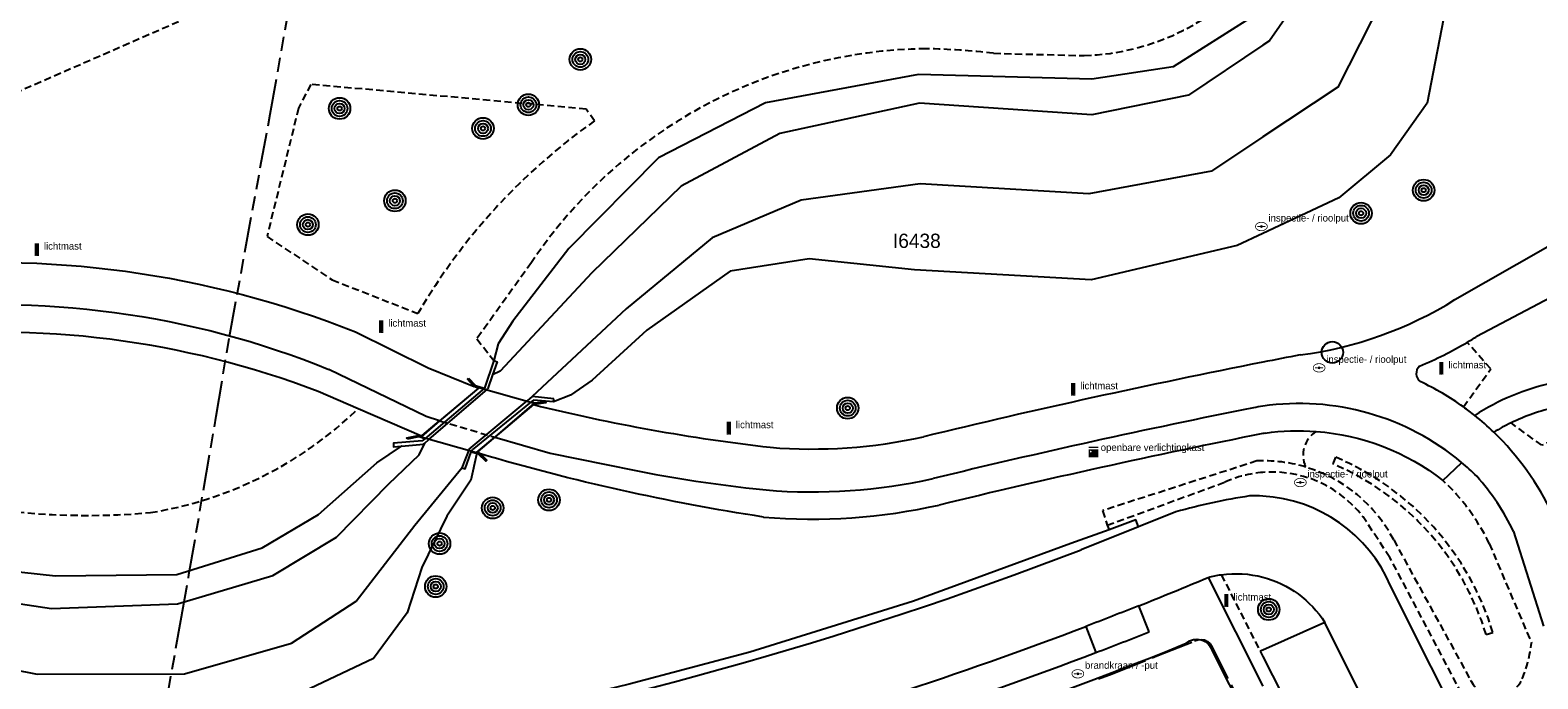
# Model space of a CAD drawing. Extents: x 168491 to 169507, y 481494 to 482503.
# Tile 53 of 108: x 168914 to 169019, y 482318 to 482363. Entities that reach past the tile are written whole.
import ezdxf

# ---------------------------------------------------------------- set-up
doc = ezdxf.new("R2010")
doc.units = 0
doc.header["$LTSCALE"] = 0.5
doc.linetypes.add('KAD', pattern=[12, 5, -1, 2, -1, 2, -1])
doc.linetypes.add('STIPPELFIJN', pattern=[1.5, 1, -0.5])
doc.layers.get('0').update_dxf_attribs({"linetype": 'CONTINUOUS'})
for name, color, linetype in [('G01', 3, 'KAD'), ('G_BTD', 3, 'CONTINUOUS'), ('G_OBDP1', 7, 'CONTINUOUS'), ('G_OWG', 7, 'CONTINUOUS'), ('G_OWT', 7, 'CONTINUOUS'), ('G_PSHD', 1, 'CONTINUOUS'), ('G_WGD', 2, 'CONTINUOUS'), ('G_WTD', 4, 'CONTINUOUS'), ('PKST', 7, 'CONTINUOUS'), ('PPAL', 7, 'CONTINUOUS'), ('PPUT', 7, 'CONTINUOUS'), ('PSTM', 170, 'CONTINUOUS'), ('PVGO', 7, 'CONTINUOUS'), ('Z01', 2, 'CONTINUOUS')]:
    doc.layers.add(name, color=color, linetype=linetype)

# ---------------------------------------------------------------- blocks, each defined once
blk = doc.blocks.new('BOOM')
at = {"color": 0}
for radius in [0.75, 0.55, 0.35, 0.15]:
    blk.add_circle((0, 0), radius, dxfattribs=at)
blk = doc.blocks.new('KAST')
at = {"linetype": 'ByBlock', "lineweight": -2}
h = blk.add_hatch(color=0, dxfattribs=at)
h.dxf.hatch_style = 1
h.paths.add_polyline_path([(0.34, 0.65), (-0.34, 0.65), (-0.34, 0.55), (0.34, 0.55)])
h = blk.add_hatch(color=0, dxfattribs=at)
h.dxf.hatch_style = 1
edge = h.paths.add_edge_path()
edge.add_line((0.34, 0.47), (-0.34, 0.47))
edge.add_line((-0.34, 0.47), (-0.34, -0.1))
edge.add_line((-0.34, -0.1), (0, -0.1))
edge.add_arc((0, 0), 0.1, 180, 270, ccw=False)
edge.add_arc((0, 0), 0.1, 0, 180, ccw=False)
edge.add_arc((0, 0), 0.1, -90, 0, ccw=False)
edge.add_line((0, -0.1), (0.34, -0.1))
edge.add_line((0.34, -0.1), (0.34, 0.47))
edge = h.paths.add_edge_path(flags=16)
edge.add_arc((-0.2, 0.31), 0.0607, 0, 360)
at = {"linetype": 'ByBlock', "lineweight": -2, "true_color": 0x681648}
h = blk.add_hatch(color=219, dxfattribs=at)
h.dxf.hatch_style = 1
h.paths.add_polyline_path([(-0.1, 0, 1), (0.1, 0, 1)])
at = {"color": 0, "linetype": 'ByBlock', "lineweight": -2}
blk.add_attdef('KAST', (0.5, 0.35), '', height=0.5, dxfattribs=at)
blk = doc.blocks.new('put')
at = {"linetype": 'ByBlock', "lineweight": -2}
h = blk.add_hatch(color=0, dxfattribs=at)
h.dxf.hatch_style = 1
edge = h.paths.add_edge_path()
edge.add_spline(control_points=[(0.44, 0), (0.44, 0.04), (0.43, 0.09), (0.36, 0.2), (0.28, 0.26), (0.09, 0.32), (-0.02, 0.33), (-0.22, 0.29), (-0.31, 0.24), (-0.42, 0.12), (-0.44, 0.06), (-0.44, -0.06), (-0.42, -0.12), (-0.33, -0.22), (-0.28, -0.26), (-0.1, -0.33), (0.04, -0.33), (0.27, -0.27), (0.37, -0.2), (0.43, -0.08), (0.44, -0.04), (0.44, 0)], knot_values=[0, 0, 0, 0, 0.380029, 0.380029, 1.118666, 1.118666, 1.857303, 1.857303, 2.59594, 2.59594, 3.13294, 3.13294, 3.66994, 3.66994, 4.20694, 4.20694, 5.079565, 5.079565, 5.952189, 5.952189, 6.283185, 6.283185, 6.283185, 6.283185], degree=3, periodic=0)
edge = h.paths.add_edge_path(flags=16)
edge.add_ellipse((0, 0), major_axis=(0.392, 0), ratio=0.689655, start_angle=0, end_angle=360)
h = blk.add_hatch(color=0, dxfattribs=at)
h.dxf.hatch_style = 1
h.paths.add_polyline_path([(-0.1, 0, -0.096396), (-0.09, 0.04), (-0.25, 0.04, 1), (-0.25, -0.04), (-0.09, -0.04, -0.096396)])
at = {"linetype": 'ByBlock', "lineweight": -2, "true_color": 0x681648}
h = blk.add_hatch(color=219, dxfattribs=at)
h.dxf.hatch_style = 1
h.paths.add_polyline_path([(0.1, 0, 1), (-0.1, 0, 1)])
at = {"linetype": 'ByBlock', "lineweight": -2}
h = blk.add_hatch(color=0, dxfattribs=at)
h.dxf.hatch_style = 1
h.paths.add_polyline_path([(0.25, 0.04), (0.09, 0.04, -0.096396), (0.1, 0, -0.096396), (0.09, -0.04), (0.25, -0.04, 1)])
at = {"color": 0, "linetype": 'ByBlock', "lineweight": -2}
blk.add_attdef('PUT', (0.5, 0.35), '', height=0.5, dxfattribs=at)
blk = doc.blocks.new('PAAL')
at = {"linetype": 'ByBlock', "lineweight": -2}
h = blk.add_hatch(color=0, dxfattribs=at)
h.dxf.hatch_style = 1
h.paths.add_polyline_path([(0.15, 0.8), (-0.15, 0.8), (-0.15, -0.1), (0, -0.1, -0.414214), (-0.1, 0, -1), (0.1, 0, -0.414214), (0, -0.1), (0.15, -0.1)])
at = {"linetype": 'ByBlock', "lineweight": -2, "true_color": 0x681648}
h = blk.add_hatch(color=219, dxfattribs=at)
h.dxf.hatch_style = 1
h.paths.add_polyline_path([(-0.1, 0, 1), (0.1, 0, 1)])
at = {"color": 0, "linetype": 'ByBlock', "lineweight": -2}
blk.add_attdef('PAAL', (0.5, 0.35), '', height=0.5, dxfattribs=at)
blk = doc.blocks.new('KUNSTOBJ')
at = {"color": 0}
blk.add_circle((0, 0), 0.75, dxfattribs=at)
at = {"color": 0, "flags": 2}
blk.add_attdef('KUNSTOBJECT', (1.45, 0), '', height=1, dxfattribs=at)

msp = doc.modelspace()

# ---------------------------------------------------------------- linework, layer by layer
at = {"layer": 'G01'}
for points in [[(168920.588, 482301.555), (168921.828, 482308.32), (168924.258, 482322.08), (168924.826, 482325.284), (168926.734, 482336.373), (168927.657, 482341.938), (168930.508, 482357.504), (168932.59, 482369.175), (168936.36, 482389.9)], [(168988.499, 482317.986), (168989.458, 482318.35), (168992.695, 482319.645), (168995.216, 482320.642), (168995.438, 482320.729), (168995.675, 482320.752), (168995.909, 482320.709), (168996.124, 482320.605), (168996.301, 482320.446), (168996.429, 482320.245), (169000, 482313.1303)]]:
    msp.add_lwpolyline(points, dxfattribs=at)
at = {"layer": 'G_BTD', "linetype": 'STIPPELFIJN', "lineweight": -3, "transparency": 33554687}
for points in [[(168987.495, 482361.605, 0.22283942), (169000, 482367.9422, 0.22283942)], [(168976.422, 482362.082, 0.24753999), (168948.796, 482347.114)], [(168981.149, 482361.766, 0.02410803), (168976.422, 482362.082)], [(168953.213, 482357.033, 0.10743533), (168940.858, 482343.559)], [(168936.663, 482336.885, -0.15337654), (168922.131, 482329.622)], [(169003.734, 482335.304, 0.37552087), (169003.001, 482332.809)], [(168999.59, 482333.236, -0.00997292), (169000, 482333.2456, -0.00997292)], [(169000, 482333.2456, -0.07414315), (169003.001, 482332.809)], [(169003.001, 482332.809, -0.20228631), (169009.162, 482327.708)], [(169015.628, 482321.093, 0.2223524), (169004.899, 482333.04)], [(169016.106, 482321.238, 0.22239308), (169005.095, 482333.501)], [(168997.336, 482331.751, -0.08609189), (169000, 482332.4349, -0.08609189)], [(169000, 482332.4349, -0.29291242), (169007.659, 482328.346)], [(169015.848, 482327.458, 0.09423187), (169012.596, 482331.877)], [(168903.962, 482331.338, 0.09158375), (168922.131, 482329.622)], [(169018.164, 482317.991, 0.06276329), (169018.807, 482320.491)], [(169014.576, 482317.83, 0.61678689), (169018.164, 482317.991)]]:
    msp.add_lwpolyline(points, format="xyb", dxfattribs=at)
for points in [[(168903.707, 482355.089), (168924.168, 482364.024)], [(168981.149, 482361.766), (168987.495, 482361.605)], [(168953.213, 482357.033), (168952.629, 482357.861), (168933.35, 482359.59), (168932.495, 482357.925), (168930.288, 482348.946), (168934.845, 482345.905), (168940.858, 482343.559)], [(168948.796, 482347.114), (168944.979, 482341.793), (168946.169, 482340.257)], [(169014.046, 482337.015), (169015.954, 482339.68), (169014.301, 482341.537)], [(169020.489, 482336.985), (169020.321, 482334.67), (169019.538, 482334.331), (169017.373, 482335.904)], [(168999.59, 482333.236), (168988.775, 482329.758), (168989.103, 482328.74)], [(169005.095, 482333.501), (169004.899, 482333.04)], [(168989.103, 482328.74), (168997.336, 482331.751)], [(168989.103, 482328.74), (168989.24, 482328.425)], [(169024.432, 482295.457), (169013.913, 482316.986), (169008.893, 482326.485), (169007.659, 482328.346)], [(169009.162, 482327.708), (169014.54, 482317.897), (169014.572, 482317.828)], [(169015.848, 482327.458), (169018.807, 482320.491)], [(168997.09, 482325.277), (168999.814, 482319.915)], [(168997.09, 482325.277), (168999.814, 482319.915)], [(169015.628, 482321.093), (169016.106, 482321.238)]]:
    msp.add_lwpolyline(points, dxfattribs=at)
at = {"layer": 'G_BTD', "linetype": 'Continuous', "lineweight": 25, "transparency": 33554687}
for points in [[(168945.184, 482338.418), (168945.505, 482338.325)], [(168948.785, 482337.369), (168949.032, 482337.297)], [(168948.968, 482337.211), (168948.933, 482337.181)], [(168941.348, 482334.795), (168941.007, 482334.893)]]:
    msp.add_lwpolyline(points, dxfattribs=at)
at = {"layer": 'G_OBDP1', "linetype": 'Continuous', "lineweight": 25, "transparency": 33554687}
for points in [[(168946.231, 482334.9), (168946.297, 482334.955), (168948.983, 482337.251), (168945.114, 482338.348), (168942.369, 482336.046)], [(168942.369, 482336.046), (168942.359, 482336.037), (168941.082, 482334.934), (168944.942, 482333.828), (168946.231, 482334.9)]]:
    msp.add_lwpolyline(points, dxfattribs=at)
at = {"layer": 'G_OWG', "linetype": 'Continuous', "lineweight": 25, "transparency": 33554687}
for points in [[(168991.296, 482328.625), (168991.113, 482329.108), (168989.24, 482328.425)], [(168989.24, 482328.425), (168986.568, 482327.451), (168975.556, 482323.419), (168964.099, 482319.86), (168955.649, 482317.607), (168944.981, 482315.017), (168933.229, 482312.9), (168917.884, 482310.685), (168902.28, 482309.352), (168885.054, 482308.883), (168885.054, 482308.325)]]:
    msp.add_lwpolyline(points, dxfattribs=at)
at = {"layer": 'G_OWT', "linetype": 'Continuous', "lineweight": 25, "transparency": 33554687}
for points in [[(169014.138, 482381.077), (169013.85, 482378.192), (169012.923, 482365.657), (169011.496, 482358.283), (169008.947, 482354.666), (169005.331, 482351.641), (169000, 482349.1532)], [(169000, 482365.3678), (168999.261, 482364.317), (168993.724, 482360.824), (168988.03, 482359.946), (168975.889, 482360.291), (168965.177, 482358.301), (168957.683, 482354.455), (168951.411, 482348.093), (168947.498, 482343.016), (168946.467, 482341.443), (168946.169, 482340.257)], [(169000, 482349.1532), (168998.208, 482348.317), (168987.99, 482345.92), (168975.611, 482346.619), (168968.234, 482347.386), (168962.709, 482346.529), (168956.866, 482342.395), (168953.058, 482338.89), (168951.54, 482337.849), (168950.342, 482337.371)], [(168869.397, 482326.921), (168874.649, 482327.915), (168879.986, 482328.534), (168885.969, 482328.114), (168890.922, 482327.844), (168905.403, 482326.297), (168915.49, 482325.186), (168923.968, 482325.296), (168929.96, 482327.151), (168933.899, 482329.48), (168937.979, 482333.096), (168939.71, 482334.278)], [(168944.589, 482333.865), (168944.921, 482333.77)], [(168944.965, 482333.757), (168944.951, 482333.691), (168944.565, 482331.896), (168942.87, 482329.364), (168941.138, 482325.774), (168940.091, 482322.609), (168937.739, 482319.419), (168931.982, 482316.692), (168925.17, 482315.469), (168913.819, 482315.955), (168903.207, 482318.046)]]:
    msp.add_lwpolyline(points, dxfattribs=at)
at = {"layer": 'G_PSHD', "linetype": 'Continuous', "lineweight": 25, "transparency": 33554687}
for points in [[(168946.169, 482340.257), (168945.505, 482338.325)], [(168946.169, 482340.257), (168946.389, 482340.178), (168946.067, 482339.258)], [(168946.067, 482339.258), (168945.738, 482338.316)], [(168945.505, 482338.325), (168941.348, 482334.795)], [(168941.622, 482334.739), (168945.719, 482338.262)], [(168944.797, 482338.452), (168944.322, 482338.971), (168944.396, 482339.039)], [(168944.396, 482339.039), (168944.883, 482338.506), (168945.184, 482338.418)], [(168944.797, 482338.452), (168944.799, 482338.45)], [(168945.092, 482338.341), (168944.888, 482338.4), (168944.828, 482338.418), (168944.799, 482338.45)], [(168945.184, 482338.418), (168945.092, 482338.341)], [(168945.719, 482338.262), (168945.738, 482338.316)], [(168944.434, 482334.073), (168948.504, 482337.451)], [(168948.785, 482337.369), (168944.642, 482334.013)], [(168948.854, 482337.744), (168948.504, 482337.451)], [(168950.342, 482337.371), (168948.936, 482337.494), (168948.785, 482337.369)], [(168950.363, 482337.593), (168948.854, 482337.744)], [(168949.032, 482337.297), (168949.789, 482337.398), (168949.802, 482337.299), (168949.024, 482337.195), (168948.968, 482337.211)], [(168949.032, 482337.297), (168949.06, 482337.289), (168948.968, 482337.211)], [(168950.342, 482337.371), (168950.363, 482337.593)], [(168940.101, 482334.766), (168940.082, 482334.864), (168940.899, 482335.028), (168941.099, 482334.97)], [(168941.007, 482334.893), (168940.895, 482334.925), (168940.101, 482334.766)], [(168941.007, 482334.893), (168941.099, 482334.97)], [(168941.348, 482334.795), (168941.149, 482334.636), (168939.135, 482334.478), (168939.151, 482334.231), (168939.672, 482334.275)], [(168939.71, 482334.278), (168939.672, 482334.275)], [(168939.71, 482334.278), (168941.237, 482334.408), (168941.325, 482334.483)], [(168941.325, 482334.483), (168941.622, 482334.739)], [(168944.434, 482334.073), (168943.936, 482332.754)], [(168943.936, 482332.754), (168944.163, 482332.674), (168944.589, 482333.865)], [(168944.589, 482333.865), (168944.642, 482334.013)], [(168944.921, 482333.77), (168945.012, 482333.848)], [(168945.229, 482333.73), (168945.146, 482333.809), (168945.012, 482333.848)], [(168944.965, 482333.757), (168944.921, 482333.77)], [(168945.229, 482333.73), (168945.685, 482333.292), (168945.616, 482333.22), (168945.095, 482333.72), (168944.965, 482333.757)]]:
    msp.add_lwpolyline(points, dxfattribs=at)
at = {"layer": 'G_WGD', "linetype": 'Continuous', "lineweight": 25, "transparency": 33554687}
for points in [[(169013.449, 482344.525), (169034.975, 482356.808)], [(169029.714, 482350.352), (169021.839, 482345.56), (169014.984, 482341.947)], [(168936.473, 482342.268), (168941.568, 482339.749), (168944.797, 482338.452)], [(168936.663, 482336.885), (168933.874, 482338.091)], [(168945.092, 482338.341), (168942.595, 482336.233), (168942.372, 482336.045)], [(168948.933, 482337.181), (168946.244, 482334.895)], [(168941.099, 482334.97), (168936.663, 482336.885)], [(168941.099, 482334.97), (168941.156, 482335.018), (168942.372, 482336.045)], [(168945.012, 482333.848), (168945.063, 482333.891), (168946.133, 482334.801), (168946.244, 482334.895)], [(169012.596, 482331.877), (169013.909, 482333.114)], [(169013.909, 482333.114), (169013.918, 482333.123)], [(168993.918, 482329.667), (168991.296, 482328.625)], [(168991.296, 482328.625), (168987.273, 482327.027)], [(169017.553, 482328.295), (169019.651, 482321.685)], [(168996.172, 482325.089), (169000, 482317.4649)], [(169014.603, 482313.207), (169008.944, 482324.498)], [(168992.034, 482321.277), (168991.309, 482323.097)], [(168987.616, 482321.656), (168988.315, 482319.826)], [(169004.337, 482321.94), (169000, 482319.9983)], [(168996.455, 482319.952), (169000, 482312.9271)], [(169000, 482319.9983), (168999.814, 482319.915)], [(168999.814, 482319.915), (169000, 482319.5488)], [(169000, 482319.5488), (169006.778, 482306.205)]]:
    msp.add_lwpolyline(points, dxfattribs=at)
for points in [[(168903.749, 482346.726, -0.12301963), (168936.473, 482342.268)], [(169002.607, 482340.656, 0.10707462), (169013.449, 482344.525)], [(168933.874, 482338.091, 0.12007683), (168904.257, 482341.852)], [(169010.97, 482339.861, 0.03058268), (169014.301, 482341.537)], [(169014.301, 482341.537, 0.00624341), (169014.984, 482341.947)], [(169000, 482340.1486, 0.0108794), (168976.239, 482334.926)], [(169002.607, 482340.656, 0.00118757), (169000, 482340.1486, 0.00118757)], [(169010.97, 482339.861, 0.48222161), (169011.015, 482338.793)], [(169014.046, 482337.015, 0.04553651), (169011.015, 482338.793)], [(169020.283, 482338.679, 0.09443166), (169014.839, 482336.415)], [(168948.933, 482337.181, 0.03200512), (168965.52, 482334.19)], [(169014.839, 482336.415, 0.01226679), (169014.046, 482337.015)], [(169020.489, 482336.985, 0.05858146), (169017.373, 482335.904)], [(168965.52, 482334.19, 0.07500569), (168976.239, 482334.926)], [(169000, 482335.153, 0.010369), (168977.349, 482330.154)], [(169000.156, 482335.184, 0.00007109), (169000, 482335.153, 0.00007109)], [(169000.156, 482335.184, -0.05477384), (169003.734, 482335.304)], [(169000.156, 482335.184, -0.05477384), (169003.734, 482335.304)], [(169003.734, 482335.304, -0.14797398), (169012.596, 482331.877)], [(169017.373, 482335.904, 0.02485971), (169016.173, 482335.248)], [(169020.294, 482329.518, 0.08717822), (169016.173, 482335.248)], [(168965.04, 482329.313, -0.03366988), (168945.229, 482333.73)], [(169014.969, 482332.168, 0.02088937), (169013.918, 482333.123)], [(169017.553, 482328.295, 0.07076906), (169014.969, 482332.168)], [(168999.07, 482330.786, 0.03478895), (168993.918, 482329.667)], [(169000, 482330.7733, 0.02238348), (168999.07, 482330.786)], [(169008.944, 482324.498, 0.28400985), (169000, 482330.7733, 0.28400985)], [(168965.04, 482329.313, 0.0759558), (168977.349, 482330.154)], [(168936.073, 482312.79, 0.04892298), (168987.273, 482327.027)], [(168996.172, 482325.089, -0.03264895), (168997.09, 482325.277)], [(168997.09, 482325.277, -0.09960785), (169000, 482325.1027, -0.09960785)], [(169000, 482325.1027, -0.1880243), (169004.337, 482321.94)], [(168991.309, 482323.097, -0.00351352), (168987.616, 482321.656)], [(168988.315, 482319.826, 0.003489), (168992.034, 482321.277)], [(168952.218, 482307.044, 0.03975763), (168994.641, 482320.479)], [(168994.641, 482320.479, -0.5473375), (168996.455, 482319.952)]]:
    msp.add_lwpolyline(points, format="xyb", dxfattribs=at)
at = {"layer": 'G_WGD', "lineweight": -3, "transparency": 33554687}
for points in [[(168904.06, 482343.742, -0.12658697), (168934.627, 482339.646)], [(169000, 482337.0685, 0.0094922), (168999.337, 482336.959)], [(169013.918, 482333.123, 0.21365577), (169000, 482337.0685, 0.21365577)], [(168999.337, 482336.959, 0.01030324), (168976.918, 482332.004)], [(169016.173, 482335.248, 0.02197333), (169014.839, 482336.415)], [(168954.03, 482332.988, 0.02756848), (168965.226, 482331.204)], [(168965.226, 482331.204, 0.07560442), (168976.918, 482332.004)], [(168991.309, 482323.097, 0.00501955), (168996.172, 482325.089)], [(168932.708, 482307.05, 0.0523398), (168987.616, 482321.656)], [(168933.015, 482305.116, 0.05233356), (168988.315, 482319.826)]]:
    msp.add_lwpolyline(points, format="xyb", dxfattribs=at)
for points in [[(168942.372, 482336.045), (168941.44, 482336.338), (168934.627, 482339.646)], [(168946.244, 482334.895), (168950.11, 482333.787), (168954.03, 482332.988)], [(169011.147, 482308.261), (169004.337, 482321.94)]]:
    msp.add_lwpolyline(points, dxfattribs=at)
at = {"layer": 'G_WGD', "linetype": 'STIPPELFIJN', "lineweight": -3, "transparency": 33554687}
msp.add_lwpolyline([(168942.369, 482336.046), (168946.231, 482334.9)], dxfattribs=at)
at = {"layer": 'G_WTD', "linetype": 'Continuous', "lineweight": 25, "transparency": 33554687}
for points in [[(169093.147, 482473.73), (169086.068, 482465.341), (169080.44, 482455.452), (169076.987, 482446.087), (169074.688, 482439.171), (169069.116, 482426.89), (169065.856, 482421.847), (169059.889, 482416.332), (169054.295, 482413.175), (169048.114, 482411.37), (169042.129, 482410.733), (169032.341, 482411.065), (169021.694, 482407.557), (169016.776, 482404.448), (169010.746, 482397.877), (169009.126, 482392.971), (169007.715, 482378.799), (169004.875, 482368.986), (169000.471, 482362.64), (169000, 482362.3238)], [(169096.167, 482471.296), (169089.278, 482462.863), (169084.137, 482453.509), (169081.153, 482444.726), (169078.647, 482437.728), (169072.886, 482424.881), (169068.993, 482419.235), (169062.337, 482413.12), (169055.879, 482409.375), (169049.142, 482407.086), (169042.38, 482406.549), (169032.758, 482406.224), (169023.656, 482403.853), (169019.128, 482401.281), (169014.753, 482396.021), (169013.536, 482392.31), (169011.733, 482378.44), (169009.131, 482367.037), (169005.239, 482359.387), (169000, 482355.9087)], [(169000, 482362.3238), (168994.798, 482358.831), (168988.029, 482357.47), (168975.976, 482358.284), (168966.177, 482356.153), (168959.269, 482352.456), (168953.022, 482346.41), (168946.602, 482339.509), (168946.067, 482339.258)], [(169000, 482355.9087), (168996.396, 482353.516), (168987.807, 482351.938), (168976.019, 482352.641), (168967.677, 482351.486), (168961.453, 482348.844), (168955.433, 482343.891), (168948.854, 482337.744)], [(168852.812, 482279.886), (168852.812, 482279.894), (168854.06, 482288.865), (168856.379, 482298.577), (168856.848, 482304.44), (168858.125, 482309.249), (168859.932, 482313.453), (168862.245, 482316.757), (168866.142, 482320.441), (168870.505, 482323.804), (168875.17, 482325.558), (168880.378, 482326.83), (168885.793, 482326.371), (168890.298, 482326.268), (168904.787, 482324.477), (168915.209, 482322.918), (168924.025, 482323.247), (168930.707, 482325.23), (168935.144, 482327.906), (168938.815, 482331.643), (168940.931, 482333.674), (168941.325, 482334.483)], [(168857.019, 482280.069), (168857.873, 482288.311), (168860.271, 482297.295), (168862.365, 482302.457), (168865.46, 482307.787), (168868.316, 482311.385), (168872.526, 482315.744), (168875.676, 482318.614), (168879.343, 482320.489), (168884.78, 482321.712), (168888.635, 482322.165), (168892.21, 482322.225), (168903.774, 482320.365), (168914.191, 482318.315), (168924.507, 482318.329), (168932.005, 482320.491), (168936.52, 482323.417), (168940.635, 482328.735), (168943.936, 482332.754)]]:
    msp.add_lwpolyline(points, dxfattribs=at)

# ---------------------------------------------------------------- block references
at = {"layer": 'PKST', "linetype": 'Continuous', "lineweight": 70, "transparency": 33554687}
msp.add_blockref('KAST', (168988.153, 482333.583), dxfattribs=at).add_auto_attribs({'KAST': 'openbare verlichtingkast'})
at = {"layer": 'PPAL', "linetype": 'Continuous', "lineweight": 13, "transparency": 33554687}
for p in [(168914.171, 482347.677), (168938.277, 482342.289), (169012.496, 482339.364), (168986.72, 482337.903), (168962.609, 482335.177), (168997.445, 482323.116), (168997.445, 482323.116)]:
    msp.add_blockref('PAAL', p, dxfattribs=at).add_auto_attribs({'PAAL': 'lichtmast'})
at = {"layer": 'PPUT', "linetype": 'Continuous', "lineweight": 13, "transparency": 33554687}
for p, values in [((168999.897, 482349.643), {'PUT': 'inspectie- / rioolput'}), ((168999.897, 482349.643), {'PUT': 'inspectie- / rioolput'}), ((169003.94, 482339.752), {'PUT': 'inspectie- / rioolput'}), ((169002.623, 482331.73), {'PUT': 'inspectie- / rioolput'}), ((168987.05, 482318.34), {'PUT': 'brandkraan / -put'})]:
    msp.add_blockref('put', p, dxfattribs=at).add_auto_attribs(values)
at = {"layer": 'PSTM', "linetype": 'Continuous', "lineweight": 0, "transparency": 33554687}
msp.add_blockref('KUNSTOBJ', (169004.869, 482340.835), dxfattribs=at)
at = {"layer": 'PVGO', "linetype": 'Continuous', "lineweight": 0, "transparency": 33554687}
for p in [(168952.221, 482361.337), (168935.368, 482357.902), (168948.586, 482358.164), (168945.41, 482356.507), (169011.259, 482352.186), (168939.239, 482351.443), (169006.877, 482350.573), (168933.15, 482349.776), (168970.941, 482336.933), (168946.087, 482329.95), (168950.031, 482330.515), (168942.368, 482327.453), (168942.101, 482324.45), (169000.414, 482322.841), (169000.414, 482322.841)]:
    msp.add_blockref('BOOM', p, dxfattribs=at)

# ---------------------------------------------------------------- texts
at = {"layer": 'Z01', "ltscale": 0.5}
msp.add_text('I6438', height=1, dxfattribs=at).set_placement((168974.1055, 482348.1426))

doc.saveas('drawing.dxf')
